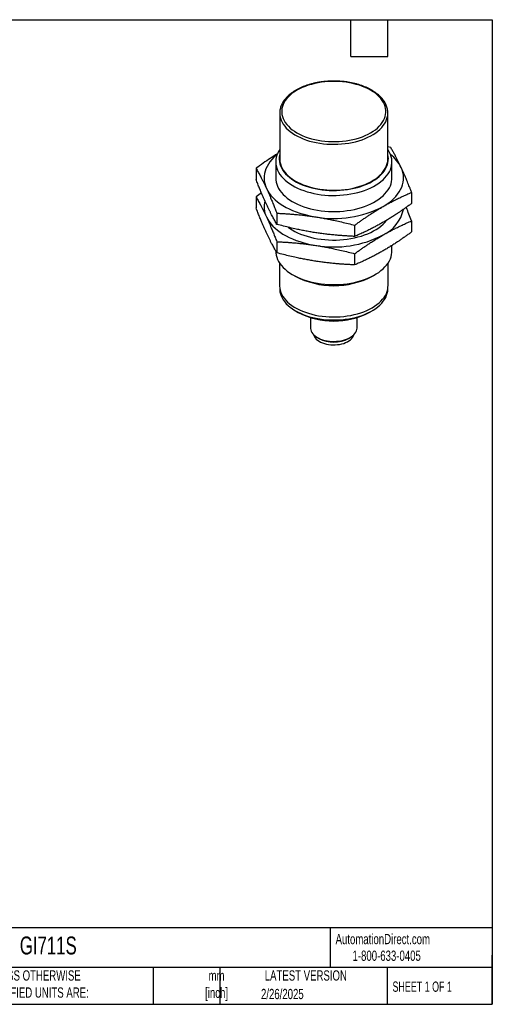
# Model space of a CAD drawing. Header units: millimetres. Extents: x 6 to 273, y 6 to 210.
# Tile 2 of 2: x 175 to 273, y 6 to 210. Entities that reach past the tile are written whole.
import ezdxf

# ---------------------------------------------------------------- set-up
doc = ezdxf.new("R2010")
doc.units = ezdxf.units.MM
doc.layers.add('DIMENSIONS', color=140, linetype='Continuous', lineweight=25)
doc.layers.add('TEXT', color=140, linetype='Continuous', lineweight=25)
doc.styles.add('SLDTEXTSTYLE0', font='TXT', dxfattribs={"width": 0.7})
doc.styles.add('SLDTEXTSTYLE1', font='TXT', dxfattribs={"width": 0.65})

msp = doc.modelspace()

# ---------------------------------------------------------------- linework, layer by layer
for p, q in [((229.167, 190.273), (229.167, 180.8011)), ((229.167, 190.273), (229.1672, 190.2335)), ((251.487, 190.273), (251.4869, 190.3007)), ((251.487, 180.8011), (251.487, 190.273)), ((252.0846, 183.1818), (251.487, 183.335)), ((224.2659, 178.8787), (224.2659, 176.5873)), ((228.327, 180.2001), (228.327, 176.8817)), ((252.327, 176.8817), (252.327, 180.2001)), ((225.3879, 173.8032), (224.2659, 172.9996)), ((224.2659, 172.9996), (224.2659, 170.7082)), ((256.3881, 173.9099), (256.3881, 171.6186)), ((228.5695, 169.6068), (228.5695, 167.3155)), ((244.6306, 167.1224), (244.6306, 164.8311)), ((256.3881, 168.0308), (256.3881, 165.7395)), ((228.5695, 163.7277), (228.5695, 161.4364)), ((252.327, 161.8051), (252.327, 162.963)), ((228.327, 161.8669), (228.327, 161.8051)), ((244.6306, 161.2433), (244.6306, 158.952)), ((229.127, 159.3181), (229.127, 154.6718)), ((251.527, 154.6718), (251.527, 159.3181)), ((231.8404, 156.9075), (232.3609, 156.6069)), ((248.2932, 156.6069), (248.8137, 156.9075)), ((229.167, 154.1258), (229.167, 154.0186)), ((251.487, 154.0186), (251.487, 154.1258)), ((232.4344, 149.4638), (233.0002, 149.137)), ((247.6538, 149.137), (248.2196, 149.4638)), ((235.527, 148.0653), (235.527, 145.9273)), ((245.127, 145.9273), (245.127, 148.0653)), ((236.9324, 143.9682), (237.2795, 143.7678)), ((243.3746, 143.7678), (243.7217, 143.9682))]:
    msp.add_line(p, q)
at = {"flags": 128}
for points in [[(232.7186, 194.9919), (232.2171, 194.6819), (231.7534, 194.3529), (231.3297, 194.0064), (230.948, 193.644), (230.6099, 193.2674), (230.3172, 192.8784), (230.0712, 192.4787), (229.873, 192.0703), (229.7235, 191.655), (229.6234, 191.2348), (229.5733, 190.8117), (229.5733, 190.3875), (229.6234, 189.9644), (229.7235, 189.5442), (229.873, 189.1289), (230.0712, 188.7205), (230.3172, 188.3208), (230.6099, 187.9318), (230.948, 187.5552), (231.3297, 187.1928), (231.7534, 186.8463), (232.2171, 186.5173), (232.7186, 186.2073), (233.2555, 185.9178), (233.8254, 185.6502), (234.4257, 185.4056), (235.0534, 185.1852), (235.7058, 184.99), (236.3797, 184.8211), (237.072, 184.679), (237.7794, 184.5646), (238.4988, 184.4783), (239.2267, 184.4205), (239.9597, 184.3916), (240.6944, 184.3916), (241.4274, 184.4205), (242.1553, 184.4783), (242.8746, 184.5646), (243.5821, 184.679), (244.2744, 184.8211), (244.9483, 184.99), (245.6006, 185.1852), (246.2284, 185.4056), (246.8286, 185.6502), (247.3985, 185.9178), (247.9355, 186.2073), (248.437, 186.5173), (248.9006, 186.8463), (249.3243, 187.1928), (249.7061, 187.5552), (250.0441, 187.9318), (250.3368, 188.3208), (250.5829, 188.7205), (250.7811, 189.1289), (250.9306, 189.5442), (251.0306, 189.9644), (251.0807, 190.3875), (251.0807, 190.8117), (251.0306, 191.2348), (250.9306, 191.655), (250.7811, 192.0703), (250.5829, 192.4787), (250.3368, 192.8784), (250.0441, 193.2674), (249.7061, 193.644), (249.3243, 194.0064), (248.9006, 194.3529), (248.437, 194.6819), (247.9355, 194.9919), (247.3985, 195.2814), (246.8286, 195.549), (246.2284, 195.7936), (245.6006, 196.014), (244.9483, 196.2092), (244.2744, 196.3781), (243.5821, 196.5202), (242.8746, 196.6346), (242.1553, 196.7209), (241.4274, 196.7786), (240.6944, 196.8076), (239.9597, 196.8076), (239.2267, 196.7786), (238.4988, 196.7209), (237.7794, 196.6346), (237.072, 196.5202), (236.3797, 196.3781), (235.7058, 196.2092), (235.0534, 196.014), (234.4257, 195.7936), (233.8254, 195.549), (233.2555, 195.2814), (232.7186, 194.9919)], [(229.1672, 190.2335), (229.1706, 190.1098), (229.2151, 189.6754), (229.3104, 189.2437), (229.4559, 188.8167), (229.651, 188.3963), (229.8948, 187.9845), (230.1862, 187.5832), (230.5239, 187.1941), (230.9063, 186.8191), (231.3317, 186.4598), (231.7982, 186.1179), (232.3036, 185.795), (232.8455, 185.4925), (233.4216, 185.2119), (234.0292, 184.9543), (234.6656, 184.721), (235.3278, 184.513), (236.0128, 184.3313), (236.7175, 184.1767), (237.4386, 184.05), (238.1729, 183.9516), (238.9171, 183.8821), (239.6677, 183.8417), (240.4213, 183.8307), (241.1744, 183.8491), (241.9237, 183.8967), (242.6658, 183.9735), (243.3971, 184.079), (244.1144, 184.2128), (244.8145, 184.3742), (245.4941, 184.5626), (246.1501, 184.777), (246.7795, 185.0165), (247.3795, 185.2799), (247.9473, 185.5662), (248.4804, 185.8739), (248.9762, 186.2017), (249.4326, 186.548), (249.8474, 186.9114), (250.2188, 187.2901), (250.5451, 187.6824), (250.8247, 188.0866), (251.0564, 188.5007), (251.2392, 188.9229), (251.3722, 189.3512), (251.4548, 189.7838), (251.4866, 190.2186), (251.487, 190.273)], [(228.6204, 181.7225), (228.4471, 181.5797), (227.9686, 181.1486), (227.537, 180.7013), (227.154, 180.2395), (226.8209, 179.765), (226.5391, 179.2795), (226.3095, 178.785), (226.1331, 178.2832), (226.0106, 177.7761), (225.9424, 177.2656), (225.9287, 176.7537), (225.9697, 176.2423), (226.0651, 175.7332), (226.2146, 175.2286), (226.4177, 174.7302)], [(229.167, 182.7464), (228.9822, 182.4579), (228.7528, 182.0292), (228.572, 181.5928), (228.4405, 181.1507), (228.3589, 180.7045), (228.3274, 180.2562), (228.3463, 179.8077), (228.4154, 179.3608), (228.5345, 178.9175), (228.7031, 178.4795), (228.9204, 178.0488), (229.1855, 177.627), (229.4974, 177.2161), (229.8547, 176.8177), (230.2559, 176.4334), (230.6994, 176.065), (231.1832, 175.7139), (231.7055, 175.3817), (232.2638, 175.0696), (232.856, 174.779), (233.4795, 174.5112), (234.1318, 174.2673), (234.81, 174.0482), (235.5114, 173.855), (236.2329, 173.6883), (236.9717, 173.549), (237.7245, 173.4376), (238.4882, 173.3545), (239.2596, 173.3001), (240.0356, 173.2747), (240.8127, 173.2784), (241.5878, 173.311), (242.3576, 173.3726), (243.1189, 173.4628), (243.8685, 173.5812), (244.6032, 173.7275), (245.32, 173.9008), (246.0159, 174.1006), (246.6879, 174.326), (247.3332, 174.576), (247.9491, 174.8496), (248.5331, 175.1456), (249.0826, 175.4629), (249.5954, 175.8), (250.0694, 176.1556), (250.5025, 176.5281), (250.8929, 176.916), (251.2389, 177.3177), (251.5392, 177.7315), (251.7925, 178.1557), (251.9977, 178.5884), (252.154, 179.0279), (252.2606, 179.4723), (252.3172, 179.9198), (252.3235, 180.3684), (252.2795, 180.8163), (252.1853, 181.2617), (252.0414, 181.7026), (251.8484, 182.1371), (251.607, 182.5636), (251.487, 182.7464)], [(229.167, 181.6827), (229.14, 181.56), (229.0772, 181.127), (229.0646, 180.6925), (229.1023, 180.2584), (229.1902, 179.8268), (229.3278, 179.3996), (229.5145, 178.9786), (229.7495, 178.5658), (230.0317, 178.1629), (230.36, 177.7718), (230.7327, 177.3943), (231.1483, 177.0319), (231.6049, 176.6864), (232.1005, 176.3593), (232.6328, 176.052), (233.1994, 175.766), (233.7979, 175.5024), (234.4256, 175.2624), (235.0796, 175.0473), (235.757, 174.8578), (236.4549, 174.6948), (237.17, 174.5592), (237.8993, 174.4514), (238.6393, 174.3719), (239.387, 174.3212), (240.1388, 174.2994), (240.8915, 174.3067), (241.6416, 174.343), (242.3859, 174.4081), (243.121, 174.5018), (243.8436, 174.6235), (244.5505, 174.7729), (245.2385, 174.9492), (245.9046, 175.1517), (246.5458, 175.3794), (247.1592, 175.6313), (247.7421, 175.9063), (248.2919, 176.2031), (248.8061, 176.5205), (249.2824, 176.857), (249.7188, 177.2111), (250.1132, 177.5812), (250.4638, 177.9658), (250.7693, 178.363), (251.028, 178.771), (251.239, 179.1882), (251.4013, 179.6125), (251.514, 180.0422), (251.5769, 180.4753), (251.5894, 180.9098), (251.5517, 181.3438), (251.487, 181.6827)], [(229.167, 180.8011), (229.1706, 180.6379), (229.2151, 180.2035), (229.3104, 179.7718), (229.4559, 179.3448), (229.651, 178.9244), (229.8948, 178.5126), (230.1862, 178.1113), (230.5239, 177.7222), (230.9063, 177.3472), (231.3317, 176.9879), (231.7982, 176.6461), (232.3036, 176.3231), (232.8455, 176.0207), (233.4216, 175.74), (234.0292, 175.4824), (234.6656, 175.2491), (235.3278, 175.0411), (236.0128, 174.8595), (236.7175, 174.7049), (237.4386, 174.5781), (238.1729, 174.4797), (238.9171, 174.4102), (239.6677, 174.3698), (240.4213, 174.3588), (241.1744, 174.3772), (241.9237, 174.4249), (242.6658, 174.5016), (243.3971, 174.6072), (244.1144, 174.7409), (244.8145, 174.9024), (245.4941, 175.0907), (246.1501, 175.3051), (246.7795, 175.5446), (247.3795, 175.808), (247.9473, 176.0943), (248.4804, 176.402), (248.9762, 176.7298), (249.4326, 177.0762), (249.8474, 177.4395), (250.2188, 177.8182), (250.5451, 178.2106), (250.8247, 178.6147), (251.0564, 179.0288), (251.2392, 179.451), (251.3722, 179.8793), (251.4548, 180.3119), (251.4866, 180.7467), (251.487, 180.8011)], [(250.5094, 171.0036), (251.1169, 171.3766), (251.6835, 171.7705), (252.207, 172.1838), (252.6854, 172.6149), (253.117, 173.0622), (253.5001, 173.5239), (253.8331, 173.9985), (254.115, 174.4839), (254.3445, 174.9785), (254.5209, 175.4802), (254.6434, 175.9873), (254.7117, 176.4978), (254.7253, 177.0097), (254.6844, 177.5212), (254.5889, 178.0302), (254.4394, 178.5349), (254.2364, 179.0333)], [(228.327, 176.8817), (228.3463, 176.4893), (228.4154, 176.0424), (228.5345, 175.5991), (228.7031, 175.1611), (228.9204, 174.7303), (229.1855, 174.3086), (229.4974, 173.8977), (229.8547, 173.4993), (230.2559, 173.115), (230.6994, 172.7466), (231.1832, 172.3955), (231.7055, 172.0632), (232.2638, 171.7512), (232.856, 171.4606), (233.4795, 171.1928), (234.1318, 170.9489), (234.81, 170.7298), (235.5114, 170.5366), (236.2329, 170.3699), (236.9717, 170.2306), (237.7245, 170.1191), (238.4882, 170.0361), (239.2596, 169.9817), (240.0356, 169.9563), (240.8127, 169.9599), (241.5878, 169.9926), (242.3576, 170.0542), (243.1189, 170.1444), (243.8685, 170.2628), (244.6032, 170.409), (245.32, 170.5824), (246.0159, 170.7822), (246.6879, 171.0076), (247.3332, 171.2576), (247.9491, 171.5312), (248.5331, 171.8272), (249.0826, 172.1445), (249.5954, 172.4816), (250.0694, 172.8371), (250.5025, 173.2097), (250.8929, 173.5976), (251.2389, 173.9993), (251.5392, 174.4131), (251.7925, 174.8373), (251.9977, 175.27), (252.154, 175.7095), (252.2606, 176.1539), (252.3172, 176.6013), (252.327, 176.8817)], [(226.4177, 174.7302), (226.6735, 174.2399), (226.9811, 173.7597), (227.3394, 173.2913), (227.7469, 172.8366), (228.2021, 172.3972), (228.7033, 171.9748), (229.2486, 171.571), (229.8359, 171.1874), (230.4631, 170.8253), (231.1276, 170.4863), (231.8271, 170.1715), (232.5588, 169.8821), (233.3199, 169.6193), (234.1077, 169.3841), (234.919, 169.1773), (235.7508, 168.9997), (236.6, 168.852)], [(226.4177, 168.8511), (226.6735, 168.3608), (226.9811, 167.8806), (227.3394, 167.4123), (227.7469, 166.9575), (228.2021, 166.5181), (228.7033, 166.0957), (229.2486, 165.6919), (229.8359, 165.3083), (230.4631, 164.9463), (231.1276, 164.6072), (231.8271, 164.2924), (232.5588, 164.003), (233.3199, 163.7402), (234.1077, 163.505), (234.919, 163.2982), (235.7508, 163.1206), (236.6, 162.9729)], [(230.9029, 166.7141), (231.1832, 166.5164), (231.7055, 166.1841), (232.2638, 165.8721), (232.856, 165.5815), (233.4795, 165.3137), (234.1318, 165.0698), (234.81, 164.8507), (235.5114, 164.6575), (236.2329, 164.4908), (236.9717, 164.3515), (237.7245, 164.2401), (238.4882, 164.157), (239.2596, 164.1026), (240.0356, 164.0772), (240.8127, 164.0808), (241.5878, 164.1135), (242.3576, 164.1751), (243.1189, 164.2653), (243.8685, 164.3837), (244.6032, 164.5299), (245.32, 164.7033), (246.0159, 164.9031), (246.6879, 165.1285), (247.3332, 165.3785), (247.9491, 165.6521), (248.5331, 165.9481), (249.0826, 166.2654), (249.5954, 166.6025), (250.0694, 166.958), (250.5025, 167.3306), (250.8929, 167.7185), (251.2389, 168.1202), (251.3001, 168.1986)], [(228.327, 161.8051), (228.3463, 161.4127), (228.4154, 160.9658), (228.5345, 160.5225), (228.7031, 160.0845), (228.9204, 159.6537), (229.1855, 159.232), (229.4974, 158.8211), (229.8547, 158.4227), (230.2559, 158.0384), (230.6994, 157.67), (231.1832, 157.3189), (231.7055, 156.9866), (232.2638, 156.6746), (232.856, 156.384), (233.4795, 156.1162), (234.1318, 155.8723), (234.81, 155.6532), (235.5114, 155.4599), (236.2329, 155.2933), (236.9717, 155.154), (237.7245, 155.0425), (238.4882, 154.9595), (239.2596, 154.9051), (240.0356, 154.8797), (240.8127, 154.8833), (241.5878, 154.916), (242.3576, 154.9776), (243.1189, 155.0678), (243.8685, 155.1862), (244.6032, 155.3324), (245.32, 155.5058), (246.0159, 155.7056), (246.6879, 155.931), (247.3332, 156.181), (247.9491, 156.4546), (248.5331, 156.7506), (249.0826, 157.0678), (249.5954, 157.405), (250.0694, 157.7605), (250.5025, 158.1331), (250.8929, 158.521), (251.2389, 158.9227), (251.5392, 159.3365), (251.7925, 159.7606), (251.9977, 160.1934), (252.154, 160.6329), (252.2606, 161.0773), (252.3172, 161.5247), (252.327, 161.8051)], [(229.127, 154.6718), (229.1286, 154.5638), (229.1661, 154.1322), (229.2534, 153.7031), (229.3903, 153.2782), (229.5759, 152.8597), (229.8096, 152.4492), (230.0902, 152.0486), (230.4166, 151.6597), (230.7872, 151.2843), (231.2005, 150.924), (231.6545, 150.5805), (232.1472, 150.2552), (232.6765, 149.9497), (233.2399, 149.6653), (233.835, 149.4032), (234.4591, 149.1646), (235.1094, 148.9506), (235.783, 148.7622), (236.4769, 148.6002), (237.1879, 148.4653), (237.9131, 148.3581), (238.6489, 148.2792), (239.3923, 148.2287), (240.1399, 148.2071), (240.8883, 148.2143), (241.6341, 148.2504), (242.3742, 148.3151), (243.1051, 148.4082), (243.8236, 148.5293), (244.5265, 148.6779), (245.2106, 148.8532), (245.8729, 149.0545), (246.5104, 149.2809), (247.1204, 149.5313), (247.7, 149.8048), (248.2466, 150.0999), (248.7579, 150.4155), (249.2315, 150.7501), (249.6654, 151.1022), (250.0575, 151.4702), (250.4062, 151.8526), (250.7099, 152.2475), (250.9672, 152.6533), (251.177, 153.0681), (251.3383, 153.49), (251.4505, 153.9172), (251.513, 154.3478), (251.527, 154.6718)], [(229.167, 154.0186), (229.1706, 153.8554), (229.2151, 153.4209), (229.3104, 152.9892), (229.4559, 152.5622), (229.651, 152.1419), (229.8948, 151.7301), (230.1862, 151.3288), (230.5239, 150.9397), (230.9063, 150.5647), (231.3317, 150.2054), (231.7982, 149.8635), (232.3036, 149.5406), (232.8455, 149.2381), (233.4216, 148.9575), (234.0292, 148.6999), (234.6656, 148.4666), (235.3278, 148.2586), (236.0128, 148.0769), (236.7175, 147.9223), (237.4386, 147.7956), (238.1729, 147.6972), (238.9171, 147.6277), (239.6677, 147.5873), (240.4213, 147.5763), (241.1744, 147.5946), (241.9237, 147.6423), (242.6658, 147.7191), (243.3971, 147.8246), (244.1144, 147.9584), (244.8145, 148.1198), (245.4941, 148.3082), (246.1501, 148.5226), (246.7795, 148.762), (247.3795, 149.0255), (247.9473, 149.3118), (248.4804, 149.6195), (248.9762, 149.9473), (249.4326, 150.2936), (249.8474, 150.657), (250.2188, 151.0357), (250.5451, 151.428), (250.8247, 151.8321), (251.0564, 152.2463), (251.2392, 152.6685), (251.3722, 153.0968), (251.4548, 153.5294), (251.4866, 153.9642), (251.487, 154.0186)], [(235.527, 145.9273), (235.5306, 145.8203), (235.5751, 145.5362), (235.6699, 145.2562), (235.8142, 144.9833), (236.0062, 144.7204), (236.2441, 144.4704), (236.5252, 144.2357), (236.8466, 144.019), (237.205, 143.8226), (237.5964, 143.6484), (238.0168, 143.4984), (238.4616, 143.3741), (238.9263, 143.2769), (239.4057, 143.2078), (239.895, 143.1676), (240.3888, 143.1566), (240.882, 143.1749), (241.3693, 143.2224), (241.8455, 143.2986), (242.3057, 143.4027), (242.7448, 143.5335), (243.1584, 143.6897), (243.5419, 143.8697), (243.8914, 144.0714), (244.203, 144.2928), (244.4736, 144.5315), (244.7002, 144.7851), (244.8805, 145.0507), (245.0125, 145.3256), (245.0948, 145.6069), (245.1266, 145.8916), (245.127, 145.9273)], [(236.1653, 144.5466), (236.2164, 144.3757), (236.3362, 144.1177), (236.5044, 143.8689), (236.719, 143.6322), (236.9774, 143.4106), (237.2765, 143.2067), (237.6126, 143.0231), (237.9816, 142.862), (238.3791, 142.7252), (238.8003, 142.6146), (239.24, 142.5313), (239.6929, 142.4765), (240.1535, 142.4508), (240.6161, 142.4545), (241.0753, 142.4875), (241.5254, 142.5495), (241.961, 142.6397), (242.3767, 142.757), (242.7675, 142.9), (243.1288, 143.067), (243.456, 143.2559), (243.7452, 143.4644), (243.9929, 143.6901), (244.1962, 143.93), (244.3524, 144.1815), (244.4598, 144.4413), (244.4887, 144.5466)]]:
    msp.add_lwpolyline(points, dxfattribs=at)
for centre, radius, start, end in [((247.3203, 175.6152), 7.7146, 26.299798, 52.340404), ((230.9094, 170.9997), 4.9791, 166.311485, 205.564082), ((240.361, 190.5747), 22.0458, 260.177546, 297.408532), ((247.2852, 171.9719), 7.5685, 295.213792, 348.055667), ((240.361, 184.6956), 22.0458, 260.177546, 297.408532), ((240.327, 171.9014), 17.2448, 242.487286, 297.512714), ((240.327, 163.232), 15.8855, 242.533763, 297.466237), ((240.327, 149.6201), 6.5983, 242.492098, 297.507902)]:
    msp.add_arc(centre, radius, start, end)
for points, knots in [([(251.4836, 190.3027), (251.4811, 190.4183), (251.4758, 190.6751), (251.4135, 191.0714), (251.3075, 191.4896), (251.1559, 191.9024), (250.961, 192.3086), (250.7227, 192.7067), (250.4419, 193.0951), (250.1195, 193.4721), (249.7568, 193.836), (249.3553, 194.1851), (248.9169, 194.5181), (248.4434, 194.8333), (247.9371, 195.1295), (247.4002, 195.4057), (246.8349, 195.6606), (246.2436, 195.8935), (245.6287, 196.1035), (244.9928, 196.2899), (244.3384, 196.4519), (243.6681, 196.5891), (242.9845, 196.7009), (242.2905, 196.787), (241.5887, 196.8471), (240.8819, 196.8809), (240.1729, 196.8884), (239.4645, 196.8694), (238.7596, 196.8242), (238.0608, 196.7528), (237.3711, 196.6555), (236.6931, 196.5326), (236.0295, 196.3846), (235.3829, 196.212), (234.7559, 196.0153), (234.1509, 195.7954), (233.5709, 195.5524), (233.0231, 195.2927), (232.6845, 195.1041), (232.5186, 195.0117)], [0, 0, 0, 0, 0.02160158, 0.04800423, 0.07444285, 0.10097177, 0.12763025, 0.15443815, 0.18139607, 0.20848916, 0.23569307, 0.26297991, 0.29032297, 0.31769948, 0.34509174, 0.37248505, 0.39987074, 0.42724452, 0.45460434, 0.48194971, 0.50928121, 0.53660009, 0.56390807, 0.59120715, 0.61849948, 0.64578731, 0.67307297, 0.7003588, 0.72764659, 0.75493852, 0.78223697, 0.80954431, 0.83686287, 0.86419489, 0.89154241, 0.91890718, 0.9462904, 0.97369243, 1, 1, 1, 1]), ([(232.5186, 195.0117), (232.4297, 194.9593), (232.1725, 194.8077), (231.7715, 194.542), (231.3285, 194.2093), (230.9223, 193.8593), (230.5545, 193.4937), (230.2268, 193.1138), (229.9409, 192.7215), (229.6982, 192.3186), (229.4999, 191.9072), (229.3464, 191.4893), (229.2394, 191.0671), (229.1751, 190.647), (229.1703, 190.3678), (229.1679, 190.2307)], [0, 0, 0, 0, 0.04273396, 0.12371416, 0.20472826, 0.28571251, 0.36661365, 0.44736184, 0.52787298, 0.60805666, 0.68783035, 0.76713888, 0.84597404, 0.92438763, 1, 1, 1, 1]), ([(254.2364, 179.0333), (254.1915, 179.1294), (254.1019, 179.3216), (253.9675, 179.6047), (253.8331, 179.8844), (253.654, 180.2514), (253.4294, 180.7011), (253.1327, 181.2794), (252.8054, 181.8949), (252.4468, 182.5484), (252.2063, 182.9689), (252.0846, 183.1818)], [0, 0, 0, 0, 0.06227567, 0.1244631, 0.18672792, 0.2492338, 0.37361015, 0.49881397, 0.66278841, 0.82929858, 1, 1, 1, 1]), ([(228.7074, 181.8982), (228.6958, 181.8912), (228.1934, 181.5903), (227.208, 180.9405), (225.7386, 179.9451), (224.7617, 179.2377), (224.2659, 178.8787)], [0, 0, 0, 0, 0.00777331, 0.33793562, 0.66396284, 1, 1, 1, 1]), ([(224.2659, 178.8787), (224.3394, 178.7507), (224.4853, 178.497), (224.7029, 178.1091), (224.9176, 177.7186), (225.1302, 177.3232), (225.3611, 176.8842), (225.611, 176.3981), (225.8799, 175.8584), (226.1489, 175.3049), (226.3282, 174.9216), (226.4177, 174.7302)], [0, 0, 0, 0, 0.103006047, 0.204288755, 0.304169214, 0.403005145, 0.501190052, 0.626388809, 0.75076964, 0.875536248, 1, 1, 1, 1]), ([(256.3881, 173.9099), (256.3146, 174.0987), (256.1688, 174.473), (255.9511, 175.0218), (255.7364, 175.5564), (255.5239, 176.0777), (255.293, 176.6347), (255.0431, 177.2247), (254.7742, 177.8446), (254.5052, 178.4491), (254.3259, 178.8387), (254.2364, 179.0333)], [0, 0, 0, 0, 0.10300605, 0.20428875, 0.30416921, 0.40300515, 0.50119005, 0.62638881, 0.75076964, 0.87553625, 1, 1, 1, 1]), ([(226.4177, 171.464), (226.3729, 171.561), (226.2833, 171.7547), (226.149, 172.0506), (226.0144, 172.3505), (225.8351, 172.7556), (225.611, 173.2727), (225.3138, 173.974), (224.9875, 174.7665), (224.6287, 175.6587), (224.3878, 176.2752), (224.2659, 176.5873)], [0, 0, 0, 0, 0.06227567, 0.1244631, 0.18672792, 0.2492338, 0.37361015, 0.49881397, 0.66278841, 0.82929858, 1, 1, 1, 1]), ([(224.2659, 172.9996), (224.3394, 172.8717), (224.4853, 172.6179), (224.7029, 172.23), (224.9176, 171.8395), (225.1302, 171.4441), (225.3611, 171.0051), (225.611, 170.519), (225.8799, 169.9793), (226.1489, 169.4258), (226.3282, 169.0425), (226.4177, 168.8511)], [0, 0, 0, 0, 0.103006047, 0.204288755, 0.304169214, 0.403005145, 0.501190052, 0.626388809, 0.75076964, 0.875536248, 1, 1, 1, 1]), ([(226.4177, 174.7302), (226.4625, 174.6332), (226.5521, 174.4395), (226.6865, 174.1436), (226.821, 173.8437), (227.0001, 173.4386), (227.2246, 172.9215), (227.5214, 172.2201), (227.8486, 171.4278), (228.2072, 170.5356), (228.4477, 169.919), (228.5695, 169.6068)], [0, 0, 0, 0, 0.06227567, 0.1244631, 0.18672792, 0.2492338, 0.37361015, 0.49881397, 0.66278841, 0.82929858, 1, 1, 1, 1]), ([(250.5094, 171.0036), (250.6317, 171.0738), (250.8762, 171.2142), (251.243, 171.4196), (251.6102, 171.6214), (252.0997, 171.8849), (252.7125, 172.2052), (253.5243, 172.6121), (254.4169, 173.0394), (255.3973, 173.4858), (256.0551, 173.7674), (256.3881, 173.9099)], [0, 0, 0, 0, 0.06222476, 0.1243616, 0.18657576, 0.24903051, 0.37344116, 0.4986789, 0.66269714, 0.82925183, 1, 1, 1, 1]), ([(226.4177, 165.5849), (226.3729, 165.6819), (226.2833, 165.8756), (226.149, 166.1715), (226.0144, 166.4714), (225.8351, 166.8765), (225.611, 167.3936), (225.3138, 168.0949), (224.9875, 168.8874), (224.6287, 169.7796), (224.3878, 170.3961), (224.2659, 170.7082)], [0, 0, 0, 0, 0.06227567, 0.1244631, 0.18672792, 0.2492338, 0.37361015, 0.49881397, 0.66278841, 0.82929858, 1, 1, 1, 1]), ([(228.5695, 167.3155), (228.496, 167.4434), (228.3503, 167.6972), (228.1331, 168.0852), (227.9185, 168.4757), (227.7055, 168.871), (227.4742, 169.3099), (227.2246, 169.7961), (226.9553, 170.3357), (226.6867, 170.8893), (226.5073, 171.2726), (226.4177, 171.464)], [0, 0, 0, 0, 0.10300605, 0.20428875, 0.30416921, 0.40300515, 0.50119005, 0.62638881, 0.75076964, 0.87553625, 1, 1, 1, 1]), ([(244.6306, 167.1224), (244.8312, 167.2686), (245.229, 167.5585), (245.8222, 167.9816), (246.4081, 168.3918), (246.9889, 168.7899), (247.6203, 169.2132), (248.3025, 169.6591), (249.0384, 170.1241), (249.7734, 170.5741), (250.2642, 170.8605), (250.5094, 171.0036)], [0, 0, 0, 0, 0.10290187, 0.20408407, 0.30386663, 0.40260607, 0.50069453, 0.62595059, 0.75038645, 0.87534511, 1, 1, 1, 1]), ([(256.3881, 171.6186), (256.1872, 171.4722), (255.7888, 171.182), (255.1945, 170.7586), (254.6078, 170.3479), (254.0266, 169.9492), (253.3951, 169.5254), (252.7125, 169.0796), (251.9775, 168.615), (251.2434, 168.166), (250.7538, 167.8801), (250.5094, 167.7374)], [0, 0, 0, 0, 0.10303444, 0.20434455, 0.30425169, 0.40311392, 0.50132511, 0.62655779, 0.75097292, 0.87563775, 1, 1, 1, 1]), ([(256.3881, 168.0308), (256.2063, 168.4935), (255.8481, 169.4051), (255.4742, 170.3304), (255.2815, 170.7793), (255.2662, 170.815)], [0, 0, 0, 0, 0.48679934, 0.95909794, 1, 1, 1, 1]), ([(226.4177, 168.8511), (226.4625, 168.7541), (226.5521, 168.5604), (226.6865, 168.2645), (226.821, 167.9646), (227.0001, 167.5595), (227.2246, 167.0425), (227.5214, 166.341), (227.8486, 165.5487), (228.2072, 164.6565), (228.4477, 164.0399), (228.5695, 163.7277)], [0, 0, 0, 0, 0.06227567, 0.1244631, 0.18672792, 0.2492338, 0.37361015, 0.49881397, 0.66278841, 0.82929858, 1, 1, 1, 1]), ([(228.5695, 169.6068), (228.8438, 169.5948), (229.3878, 169.5709), (230.1993, 169.526), (231.0005, 169.4741), (231.7944, 169.4142), (232.6569, 169.3397), (233.589, 169.2475), (234.5933, 169.1322), (235.5964, 169.0026), (236.2658, 168.9022), (236.6, 168.852)], [0, 0, 0, 0, 0.10300605, 0.20428875, 0.30416921, 0.40300515, 0.50119005, 0.62638881, 0.75076964, 0.87553625, 1, 1, 1, 1]), ([(236.6, 168.852), (236.7673, 168.8258), (237.1016, 168.7733), (237.603, 168.6894), (238.105, 168.6015), (238.7738, 168.479), (239.6111, 168.3159), (240.7194, 168.0828), (241.939, 167.806), (243.2777, 167.4795), (244.1759, 167.2424), (244.6306, 167.1224)], [0, 0, 0, 0, 0.062275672, 0.124463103, 0.186727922, 0.249233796, 0.373610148, 0.498813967, 0.662788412, 0.829298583, 1, 1, 1, 1]), ([(236.6, 165.5859), (236.4328, 165.6121), (236.0985, 165.6646), (235.5971, 165.7486), (235.0951, 165.8364), (234.4263, 165.9588), (233.589, 166.1221), (232.4806, 166.355), (231.2613, 166.6323), (229.9225, 166.9587), (229.0242, 167.1956), (228.5695, 167.3155)], [0, 0, 0, 0, 0.06227567, 0.1244631, 0.18672792, 0.2492338, 0.37361015, 0.49881397, 0.66278841, 0.82929858, 1, 1, 1, 1]), ([(250.5094, 167.7374), (250.3867, 167.667), (250.1416, 167.5263), (249.7739, 167.3205), (249.4059, 167.1182), (248.9159, 166.8543), (248.3025, 166.5341), (247.4913, 166.1273), (246.5988, 165.7008), (245.6198, 165.2548), (244.963, 164.9735), (244.6306, 164.8311)], [0, 0, 0, 0, 0.0623715, 0.12465424, 0.1870146, 0.24961699, 0.37404836, 0.49930948, 0.66312325, 0.82947011, 1, 1, 1, 1]), ([(250.5094, 165.1245), (250.6317, 165.1947), (250.8762, 165.3351), (251.243, 165.5405), (251.6102, 165.7423), (252.0997, 166.0058), (252.7125, 166.3261), (253.5243, 166.733), (254.4169, 167.1603), (255.3973, 167.6067), (256.0551, 167.8883), (256.3881, 168.0308)], [0, 0, 0, 0, 0.06222476, 0.1243616, 0.18657576, 0.24903051, 0.37344116, 0.4986789, 0.66269714, 0.82925183, 1, 1, 1, 1]), ([(228.5695, 161.4364), (228.496, 161.5643), (228.3503, 161.8181), (228.1331, 162.2061), (227.9185, 162.5966), (227.7055, 162.9919), (227.4742, 163.4308), (227.2246, 163.917), (226.9553, 164.4566), (226.6867, 165.0102), (226.5073, 165.3935), (226.4177, 165.5849)], [0, 0, 0, 0, 0.10300605, 0.20428875, 0.30416921, 0.40300515, 0.50119005, 0.62638881, 0.75076964, 0.87553625, 1, 1, 1, 1]), ([(244.6306, 164.8311), (244.3563, 164.8431), (243.8123, 164.8671), (243.001, 164.9122), (242.1997, 164.9642), (241.4058, 165.0239), (240.5431, 165.0981), (239.6111, 165.1905), (238.6067, 165.3056), (237.6037, 165.4354), (236.9343, 165.5357), (236.6, 165.5859)], [0, 0, 0, 0, 0.10300605, 0.20428875, 0.30416921, 0.40300515, 0.50119005, 0.62638881, 0.75076964, 0.87553625, 1, 1, 1, 1]), ([(244.6306, 161.2433), (244.8312, 161.3895), (245.229, 161.6794), (245.8222, 162.1025), (246.4081, 162.5127), (246.9889, 162.9108), (247.6203, 163.3341), (248.3025, 163.78), (249.0384, 164.245), (249.7734, 164.695), (250.2642, 164.9814), (250.5094, 165.1245)], [0, 0, 0, 0, 0.10290187, 0.20408407, 0.30386663, 0.40260607, 0.50069453, 0.62595059, 0.75038645, 0.87534511, 1, 1, 1, 1]), ([(256.3881, 165.7395), (256.1872, 165.5931), (255.7888, 165.3029), (255.1945, 164.8795), (254.6078, 164.4688), (254.0266, 164.0701), (253.3951, 163.6463), (252.7125, 163.2005), (251.9775, 162.7359), (251.2434, 162.2869), (250.7538, 162.0011), (250.5094, 161.8583)], [0, 0, 0, 0, 0.10303444, 0.20434455, 0.30425169, 0.40311392, 0.50132511, 0.62655779, 0.75097292, 0.87563775, 1, 1, 1, 1]), ([(228.5695, 163.7277), (228.8438, 163.7157), (229.3878, 163.6919), (230.1993, 163.6469), (231.0005, 163.5951), (231.7944, 163.5351), (232.6569, 163.4606), (233.589, 163.3684), (234.5933, 163.2531), (235.5964, 163.1235), (236.2658, 163.0231), (236.6, 162.9729)], [0, 0, 0, 0, 0.10300605, 0.20428875, 0.30416921, 0.40300515, 0.50119005, 0.62638881, 0.75076964, 0.87553625, 1, 1, 1, 1]), ([(236.6, 162.9729), (236.7673, 162.9467), (237.1016, 162.8942), (237.603, 162.8103), (238.105, 162.7224), (238.7738, 162.5999), (239.6111, 162.4368), (240.7194, 162.2037), (241.939, 161.927), (243.2777, 161.6004), (244.1759, 161.3634), (244.6306, 161.2433)], [0, 0, 0, 0, 0.062275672, 0.124463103, 0.186727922, 0.249233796, 0.373610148, 0.498813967, 0.662788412, 0.829298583, 1, 1, 1, 1]), ([(236.6, 159.7068), (236.4328, 159.733), (236.0985, 159.7855), (235.5971, 159.8695), (235.0951, 159.9573), (234.4263, 160.0797), (233.589, 160.243), (232.4806, 160.4759), (231.2613, 160.7532), (229.9225, 161.0796), (229.0242, 161.3165), (228.5695, 161.4364)], [0, 0, 0, 0, 0.06227567, 0.1244631, 0.18672792, 0.2492338, 0.37361015, 0.49881397, 0.66278841, 0.82929858, 1, 1, 1, 1]), ([(250.5094, 161.8583), (250.3867, 161.7879), (250.1416, 161.6472), (249.7739, 161.4414), (249.4059, 161.2391), (248.9159, 160.9752), (248.3025, 160.655), (247.4913, 160.2482), (246.5988, 159.8217), (245.6198, 159.3757), (244.963, 159.0944), (244.6306, 158.952)], [0, 0, 0, 0, 0.0623715, 0.12465424, 0.1870146, 0.24961699, 0.37404836, 0.49930948, 0.66312325, 0.82947011, 1, 1, 1, 1]), ([(244.6306, 158.952), (244.3563, 158.964), (243.8123, 158.988), (243.001, 159.0331), (242.1997, 159.0851), (241.4058, 159.1448), (240.5431, 159.219), (239.6111, 159.3114), (238.6067, 159.4265), (237.6037, 159.5563), (236.9343, 159.6567), (236.6, 159.7068)], [0, 0, 0, 0, 0.10300605, 0.20428875, 0.30416921, 0.40300515, 0.50119005, 0.62638881, 0.75076964, 0.87553625, 1, 1, 1, 1])]:
    msp.add_open_spline(points, degree=3, knots=knots)
at = {"layer": 'TEXT'}
for p, q in [((6.35, 209.55), (273.05, 209.55)), ((243.84, 201.93), (243.84, 209.55)), ((251.46, 201.93), (251.46, 209.55)), ((273.05, 209.55), (273.05, 6.35)), ((243.84, 201.93), (251.46, 201.93)), ((273.05, 22.1261), (6.35, 22.1261)), ((239.5754, 22.1261), (239.5754, 13.97)), ((273.05, 6.35), (273.05, 16.51)), ((273.05, 13.97), (6.35, 13.97)), ((203.0243, 13.97), (203.0243, 6.35)), ((216.8121, 13.97), (216.8121, 6.35)), ((251.3487, 13.97), (251.3487, 6.35)), ((6.35, 6.35), (273.05, 6.35))]:
    msp.add_line(p, q, dxfattribs=at)

# ---------------------------------------------------------------- texts
at = {"color": 179, "linetype": 'Continuous', "lineweight": 18, "char_height": 2.116667, "attachment_point": 1, "style": 'SLDTEXTSTYLE0'}
for s, insert in [('AutomationDirect.com', (240.695, 20.8765)), ('1-800-633-0405', (244.1916, 17.437))]:
    msp.add_mtext(s, dxfattribs=dict(at, insert=insert))
at = {"layer": 'DIMENSIONS', "insert": (160.4258, 118.7272), "char_height": 2.116667, "attachment_point": 1, "style": 'SLDTEXTSTYLE0'}
msp.add_mtext('LED (2X) 180^J%%d', dxfattribs=at)
at = {"layer": 'TEXT'}
for s, insert, char_height, attachment_point, style in [('GI711S', (175.5018, 20.3402), 3.70417, 1, 'SLDTEXTSTYLE0'), ('UNLESS OTHERWISE ^JSPECIFIED UNITS ARE:', (167.6079, 13.364), 2.116667, 1, 'SLDTEXTSTYLE0'), ('mm^J[inch]', (216.1166, 13.3229), 2.11667, 2, 'SLDTEXTSTYLE0'), ('LATEST VERSION', (234.5521, 13.364), 2.116667, 2, 'SLDTEXTSTYLE0'), ('SHEET 1 OF 1', (252.4413, 11.0515), 2.116667, 1, 'SLDTEXTSTYLE1'), ('2/26/2025', (229.7015, 9.5356), 2.11667, 2, 'SLDTEXTSTYLE0')]:
    msp.add_mtext(s, dxfattribs=dict(at, insert=insert, char_height=char_height, attachment_point=attachment_point, style=style))

doc.saveas('drawing.dxf')
